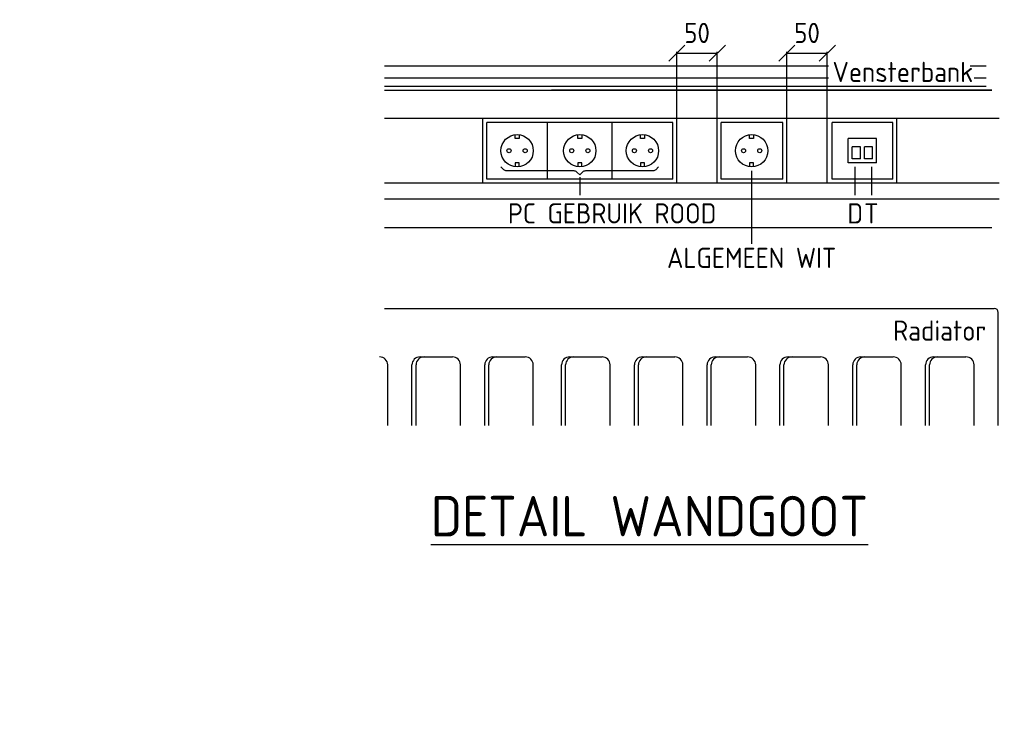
# Model space of a CAD drawing. Extents: x -2260 to 109400, y -72910 to 3960.
# Tile 14 of 16: x 96330 to 108504, y -61866 to -53260. Entities that reach past the tile are written whole.
import ezdxf
from ezdxf.enums import TextEntityAlignment as Align

# ---------------------------------------------------------------- set-up
doc = ezdxf.new("R2010")
doc.units = 0
doc.header["$LTSCALE"] = 100
doc.header["$PDMODE"] = 1
doc.layers.get('0').update_dxf_attribs({"linetype": 'CONTINUOUS'})
doc.layers.get('DEFPOINTS').update_dxf_attribs({"linetype": 'CONTINUOUS'})
for name, color, linetype in [('BK', 253, 'CONTINUOUS'), ('EL61303-_WANDGOOT', 3, 'CONTINUOUS'), ('EM61303-_MAATVOERING', 1, 'CONTINUOUS'), ('REGAPP', 7, 'CONTINUOUS'), ('RUIMTE-NR', 254, 'CONTINUOUS')]:
    doc.layers.add(name, color=color, linetype=linetype)
doc.styles.add('2_0', font='iso', dxfattribs={"height": 200})
doc.styles.add('3_5', font='iso', dxfattribs={"height": 3.5})
doc.styles.add('MAATVOERING', font='iso.shx')
doc.styles.get("Standard").update_dxf_attribs({"font": 'ISOCP'})
doc.dimstyles.new('NORDINED', dxfattribs={"dimscale": 100, "dimtxt": 2.5, "dimasz": 0.18, "dimexe": 0.18, "dimexo": 0.0625, "dimgap": 1.25, "dimtad": 0, "dimtoh": 1, "dimdec": 4, "dimrnd": 1, "dimdsep": 46, "dimtxsty": 'MAATVOERING', "dimtsz": 1, "dimcen": 0.09, "dimclrd": 256, "dimclre": 256, "dimclrt": 2, "dimadec": 0, "dimazin": 0, "dimtfac": 1, "dimtdec": 4, "dimtofl": 0, "dimtmove": 0, "dimatfit": 3, "dimfxl": 0, "dimtvp": 1, "dimtolj": 1, "dimtzin": 0, "dimarcsym": 0})

# ---------------------------------------------------------------- blocks, each defined once
blk = doc.blocks.new('_OBLIQUE')
at = {"color": 0, "linetype": 'ByBlock'}
blk.add_line((-0.5, -0.5), (0.5, 0.5), dxfattribs=at)
blk = doc.blocks.new('*D108')
at = {"layer": 'DEFPOINTS', "color": 0}
for p in [(104955, -53674), (104455, -54481), (104955, -54481)]:
    blk.add_point(p, dxfattribs=at)
at = {"layer": 'EM61303-_MAATVOERING', "lineweight": -2}
for p, q in [((104455, -54475), (104455, -53656)), ((104455, -53674), (104955, -53674)), ((104955, -54475), (104955, -53656))]:
    blk.add_line(p, q, dxfattribs=at)
at = {"layer": 'EM61303-_MAATVOERING', "lineweight": -2, "xscale": 200, "yscale": 200, "zscale": 200, "rotation": 180}
blk.add_blockref('_OBLIQUE', (104455, -53674), dxfattribs=at)
at = {"layer": 'EM61303-_MAATVOERING', "lineweight": -2, "xscale": 200, "yscale": 200, "zscale": 200}
blk.add_blockref('_OBLIQUE', (104955, -53674), dxfattribs=at)
at = {"layer": 'EM61303-_MAATVOERING', "color": 2, "insert": (104705, -53424), "char_height": 250, "attachment_point": 5, "style": 'MAATVOERING'}
blk.add_mtext('\\A1;50', dxfattribs=at)
blk = doc.blocks.new('*D109')
at = {"layer": 'DEFPOINTS', "color": 0}
for p in [(106315, -53674), (105815, -54481), (106315, -54481)]:
    blk.add_point(p, dxfattribs=at)
at = {"layer": 'EM61303-_MAATVOERING', "lineweight": -2}
for p, q in [((105815, -54475), (105815, -53656)), ((105815, -53674), (106315, -53674)), ((106315, -54475), (106315, -53656))]:
    blk.add_line(p, q, dxfattribs=at)
at = {"layer": 'EM61303-_MAATVOERING', "lineweight": -2, "xscale": 200, "yscale": 200, "zscale": 200, "rotation": 180}
blk.add_blockref('_OBLIQUE', (105815, -53674), dxfattribs=at)
at = {"layer": 'EM61303-_MAATVOERING', "lineweight": -2, "xscale": 200, "yscale": 200, "zscale": 200}
blk.add_blockref('_OBLIQUE', (106315, -53674), dxfattribs=at)
at = {"layer": 'EM61303-_MAATVOERING', "color": 2, "insert": (106065, -53424), "char_height": 250, "attachment_point": 5, "style": 'MAATVOERING'}
blk.add_mtext('\\A1;50', dxfattribs=at)
blk = doc.blocks.new('EH100000')
at = {"linetype": 'ByBlock'}
for p, q in [((1, 0.5), (0, 0.5)), ((1, 0.5, 1), (0, 0.5, 1)), ((0, -0.5, 1), (1, -0.5, 1)), ((1, -0.5), (0, -0.5))]:
    blk.add_line(p, q, dxfattribs=at)
at = {"linetype": 'ByBlock', "invisible_edges": 15}
for points in [[(1, -0.5), (0, -0.5), (0, 0.5), (1, 0.5)], [(0, 0.5), (1, 0.5), (1, 0.5, 1), (0, 0.5, 1)], [(0, -0.5, 1), (1, -0.5, 1), (1, -0.5), (0, -0.5)]]:
    blk.add_3dface(points, dxfattribs=at)
at = {"linetype": 'ByBlock', "style": '2_0', "flags": 8}
blk.add_attdef('FUNCTIE', text='', height=0.5, dxfattribs=at).set_placement((0.5, 0), align=Align.MIDDLE)
at = {"linetype": 'ByBlock', "flags": 9}
blk.add_attdef('SCHOT', text='', height=0.5, dxfattribs=at).set_placement((0.5, 0), align=Align.MIDDLE)

msp = doc.modelspace()

# ---------------------------------------------------------------- linework, layer by layer
at = {"layer": 'BK'}
for p, q in [((100841.41427, -53831.24392), (106329.82831, -53831.24392)), ((108079.82831, -53831.24392), (108279.82831, -53831.24392)), ((100841.41427, -53981.24392), (106329.82831, -53981.24392)), ((108129.82831, -53981.24392), (108279.82831, -53981.24392)), ((100841.41427, -54081.24392), (108279.82831, -54081.24392)), ((100841.41427, -54131.24392), (108279.82831, -54131.24392)), ((100841.41427, -56831.24392), (108379.82831, -56831.24392)), ((108429.82831, -58281.24392), (108429.82831, -56881.24392)), ((101279.82831, -57431.24392), (101679.82831, -57431.24392)), ((102179.82831, -57431.24392), (102579.82831, -57431.24392)), ((103129.82831, -57431.24392), (103529.82831, -57431.24392)), ((104029.82831, -57431.24392), (104429.82831, -57431.24392)), ((104929.82831, -57431.24392), (105329.82831, -57431.24392)), ((105829.82831, -57431.24392), (106229.82831, -57431.24392)), ((106729.82831, -57431.24392), (107129.82831, -57431.24392)), ((107629.82831, -57431.24392), (108029.82831, -57431.24392)), ((100879.82831, -58281.24392), (100879.82831, -57531.24392)), ((101179.82831, -58281.24392), (101179.82831, -57531.24392)), ((101229.82831, -58281.24392), (101229.82831, -57531.24392)), ((101779.82831, -58281.24392), (101779.82831, -57531.24392)), ((102079.82831, -58281.24392), (102079.82831, -57531.24392)), ((102129.82831, -58281.24392), (102129.82831, -57531.24392)), ((102679.82831, -58281.24392), (102679.82831, -57531.24392)), ((103029.82831, -58281.24392), (103029.82831, -57531.24392)), ((103079.82831, -58281.24392), (103079.82831, -57531.24392)), ((103629.82831, -58281.24392), (103629.82831, -57531.24392)), ((103929.82831, -58281.24392), (103929.82831, -57531.24392)), ((103979.82831, -58281.24392), (103979.82831, -57531.24392)), ((104529.82831, -58281.24392), (104529.82831, -57531.24392)), ((104829.82831, -58281.24392), (104829.82831, -57531.24392)), ((104879.82831, -58281.24392), (104879.82831, -57531.24392)), ((105429.82831, -58281.24392), (105429.82831, -57531.24392)), ((105729.82831, -58281.24392), (105729.82831, -57531.24392)), ((105779.82831, -58281.24392), (105779.82831, -57531.24392)), ((106329.82831, -58281.24392), (106329.82831, -57531.24392)), ((106629.82831, -58281.24392), (106629.82831, -57531.24392)), ((106679.82831, -58281.24392), (106679.82831, -57531.24392)), ((107229.82831, -58281.24392), (107229.82831, -57531.24392)), ((107529.82831, -58281.24392), (107529.82831, -57531.24392)), ((107579.82831, -58281.24392), (107579.82831, -57531.24392)), ((108129.82831, -58281.24392), (108129.82831, -57531.24392))]:
    msp.add_line(p, q, dxfattribs=at)
for centre, radius, start, end in [((108379.82831, -56881.24392), 50, 0, 90), ((100779.82831, -57531.24392), 100, 0, 90), ((101279.82831, -57531.24392), 100, 90, 180), ((101329.82831, -57531.24392), 100, 90, 180), ((101679.82831, -57531.24392), 100, 0, 90), ((102179.82831, -57531.24392), 100, 90, 180), ((102229.82831, -57531.24392), 100, 90, 180), ((102579.82831, -57531.24392), 100, 0, 90), ((103129.82831, -57531.24392), 100, 90, 180), ((103179.82831, -57531.24392), 100, 90, 180), ((103529.82831, -57531.24392), 100, 0, 90), ((104029.82831, -57531.24392), 100, 90, 180), ((104079.82831, -57531.24392), 100, 90, 180), ((104429.82831, -57531.24392), 100, 0, 90), ((104929.82831, -57531.24392), 100, 90, 180), ((104979.82831, -57531.24392), 100, 90, 180), ((105329.82831, -57531.24392), 100, 0, 90), ((105829.82831, -57531.24392), 100, 90, 180), ((105879.82831, -57531.24392), 100, 90, 180), ((106229.82831, -57531.24392), 100, 0, 90), ((106729.82831, -57531.24392), 100, 90, 180), ((106779.82831, -57531.24392), 100, 90, 180), ((107129.82831, -57531.24392), 100, 0, 90), ((107629.82831, -57531.24392), 100, 90, 180), ((107679.82831, -57531.24392), 100, 90, 180), ((108029.82831, -57531.24392), 100, 0, 90)]:
    msp.add_arc(centre, radius, start, end, dxfattribs=at)
at = {"layer": 'EL61303-_WANDGOOT'}
for p, q in [((100841.41427, -54131.24392, 5000), (103079.82831, -54131.24392, 5000)), ((108442.43247, -54481.24392), (100841.41427, -54481.24392)), ((102054.82831, -55281.24392), (102054.82831, -54481.24392)), ((104404.82831, -54531.24392), (102104.82831, -54531.24392)), ((102104.82831, -55231.24392), (102104.82831, -54531.24392)), ((102854.82831, -55231.24392), (102854.82831, -54531.24392)), ((103654.82831, -55231.24392), (103654.82831, -54531.24392)), ((104404.82831, -55231.24392), (104404.82831, -54531.24392)), ((104454.82831, -55281.24392), (104454.82831, -54481.24392)), ((104954.82831, -55281.24392), (104954.82831, -54481.24392)), ((105004.82831, -55231.24392), (105004.82831, -54531.24392)), ((105764.82831, -54531.24392), (105004.82831, -54531.24392)), ((105764.82831, -55231.24392), (105764.82831, -54531.24392)), ((105814.82831, -55281.24392), (105814.82831, -54481.24392)), ((106314.82831, -55281.24392), (106314.82831, -54481.24392)), ((107124.82831, -54531.24392), (106374.82831, -54531.24392)), ((106374.82831, -55231.24392), (106374.82831, -54531.24392)), ((107124.82831, -55231.24392), (107124.82831, -54531.24392)), ((107174.82831, -55281.24392), (107174.82831, -54481.24392)), ((102454.82831, -54731.24392), (102454.82831, -54682.81257)), ((102504.82831, -54731.24392), (102454.82831, -54731.24392)), ((102504.82831, -54682.81257), (102504.82831, -54731.24392)), ((103229.82831, -54731.24392), (103229.82831, -54682.81257)), ((103279.82831, -54731.24392), (103229.82831, -54731.24392)), ((103279.82831, -54682.81257), (103279.82831, -54731.24392)), ((104004.82831, -54731.24392), (104004.82831, -54682.81257)), ((104054.82831, -54731.24392), (104004.82831, -54731.24392)), ((104054.82831, -54682.81257), (104054.82831, -54731.24392)), ((105354.82831, -54731.24392), (105354.82831, -54682.81257)), ((105404.82831, -54731.24392), (105354.82831, -54731.24392)), ((105404.82831, -54682.81257), (105404.82831, -54731.24392)), ((106924.82831, -54731.24392), (106574.82831, -54731.24392)), ((106574.82831, -55031.24392), (106574.82831, -54731.24392)), ((106924.82831, -55031.24392), (106924.82831, -54731.24392)), ((106624.82831, -54981.24392), (106624.82831, -54831.24392)), ((106724.82831, -54831.24392), (106624.82831, -54831.24392)), ((106724.82831, -54981.24392), (106724.82831, -54831.24392)), ((106874.82831, -54831.24392), (106774.82831, -54831.24392)), ((106774.82831, -54981.24392), (106774.82831, -54831.24392)), ((106874.82831, -54981.24392), (106874.82831, -54831.24392)), ((106724.82831, -54981.24392), (106624.82831, -54981.24392)), ((106874.82831, -54981.24392), (106774.82831, -54981.24392)), ((102504.82831, -55031.24392), (102454.82831, -55031.24392)), ((102454.82831, -55031.24392), (102454.82831, -55079.67527)), ((102504.82831, -55079.67527), (102504.82831, -55031.24392)), ((103279.82831, -55031.24392), (103229.82831, -55031.24392)), ((103229.82831, -55031.24392), (103229.82831, -55079.67527)), ((103279.82831, -55079.67527), (103279.82831, -55031.24392)), ((104004.82831, -55031.24392), (104004.82831, -55079.67527)), ((104054.82831, -55031.24392), (104004.82831, -55031.24392)), ((104054.82831, -55079.67527), (104054.82831, -55031.24392)), ((105404.82831, -55031.24392), (105354.82831, -55031.24392)), ((105354.82831, -55031.24392), (105354.82831, -55079.67527)), ((105404.82831, -55079.67527), (105404.82831, -55031.24392)), ((106924.82831, -55031.24392), (106574.82831, -55031.24392)), ((104404.82831, -55231.24392), (102104.82831, -55231.24392)), ((105764.82831, -55231.24392), (105004.82831, -55231.24392)), ((107124.82831, -55231.24392), (106374.82831, -55231.24392)), ((108442.43247, -55281.24392), (100841.41427, -55281.24392)), ((108442.43247, -55481.24392), (100841.41427, -55481.24392)), ((100841.41427, -55831.24392, 5000), (102929.82831, -55831.24392, 5000))]:
    msp.add_line(p, q, dxfattribs=at)
for centre, radius in [((102479.82831, -54881.24392), 200), ((103254.82831, -54881.24392), 200), ((104029.82831, -54881.24392), 200), ((105379.82831, -54881.24392), 200), ((102379.82831, -54881.24392), 25), ((102579.82831, -54881.24392), 25), ((103154.82831, -54881.24392), 25), ((103354.82831, -54881.24392), 25), ((103929.82831, -54881.24392), 25), ((104129.82831, -54881.24392), 25), ((105279.82831, -54881.24392), 25), ((105479.82831, -54881.24392), 25)]:
    msp.add_circle(centre, radius, dxfattribs=at)
at = {"layer": 'REGAPP'}
msp.add_point((96329.50604, -61865.58729), dxfattribs=at)
msp.add_point((96329.50604, -61865.58729), dxfattribs=at)
at = {"layer": 'RUIMTE-NR'}
for p, q in [((105379.82831, -55131.24392), (105379.82831, -56031.24392)), ((106659.82831, -55431.24392), (106659.82831, -55081.24392)), ((106859.82831, -55081.24392), (106859.82831, -55431.24392)), ((103254.82831, -55206.24392), (103254.82831, -55431.24392))]:
    msp.add_line(p, q, dxfattribs=at)
for points in [[(103254.82831, -55181.24392), (103219.47297, -55145.88858, 0.1989123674), (103184.11763, -55131.24392), (102350.53898, -55131.24392, -0.1989123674), (102315.18365, -55116.59926), (102279.82831, -55081.24392)], [(104229.82831, -55081.24392), (104194.47297, -55116.59926, -0.1989123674), (104159.11763, -55131.24392), (103325.53898, -55131.24392, 0.1989123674), (103290.18365, -55145.88858), (103254.82831, -55181.24392)]]:
    msp.add_lwpolyline(points, format="xyb", dxfattribs=at)

# ---------------------------------------------------------------- block references
at = {"layer": 'EL61303-_WANDGOOT', "xscale": 5446.574104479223, "yscale": 1700, "zscale": 1700, "rotation": 180}
msp.add_blockref('EH100000', (108351.40241, -54981.24392, 5000), dxfattribs=at)

# ---------------------------------------------------------------- texts
at = {"layer": 'BK', "style": '2_0'}
for s, p in [('Vensterbank', (106379.82831, -54031.24392)), ('Radiator', (107129.82831, -57231.24392))]:
    msp.add_text(s, height=250, dxfattribs=at).set_placement(p)
at = {"layer": 'RUIMTE-NR', "style": '3_5'}
for s, height, p in [('PC GEBRUIK ROOD', 250, (103654.82831, -55781.24392)), ('D', 250, (106659.82831, -55781.24392)), ('T', 250, (106859.82831, -55781.24392)), ('ALGEMEEN WIT', 250, (105379.82831, -56331.24392)), ('%%UDETAIL WANDGOOT', 500, (104116.55037, -59651.75857))]:
    msp.add_text(s, height=height, dxfattribs=at).set_placement(p, align=Align.CENTER)

# ---------------------------------------------------------------- dimensions: what is measured, and where the dimension line sits
at = {"layer": 'EM61303-_MAATVOERING'}
for base, p1, p2, picture, middle in [((104954.82831, -53673.99373), (104454.82831, -54481.24392), (104954.82831, -54481.24392), '*D108', (104704.82831, -53673.99373)), ((106314.82831, -53673.99373), (105814.82831, -54481.24392), (106314.82831, -54481.24392), '*D109', (106064.82831, -53673.99373))]:
    dim = msp.add_linear_dim(base=base, p1=p1, p2=p2, text='50', dimstyle='NORDINED', override={"dimasz": 2, "dimtoh": 0, "dimblk1": 'OBLIQUE', "dimblk2": 'OBLIQUE', "dimsah": 1, "dimtsz": 0, "dimatfit": 1, "dimldrblk": 'OBLIQUE'}, dxfattribs=at)
    dim.commit()
    dim.dimension.update_dxf_attribs({"geometry": picture, "text_midpoint": middle, "dimtype": 160})

doc.saveas('drawing.dxf')
